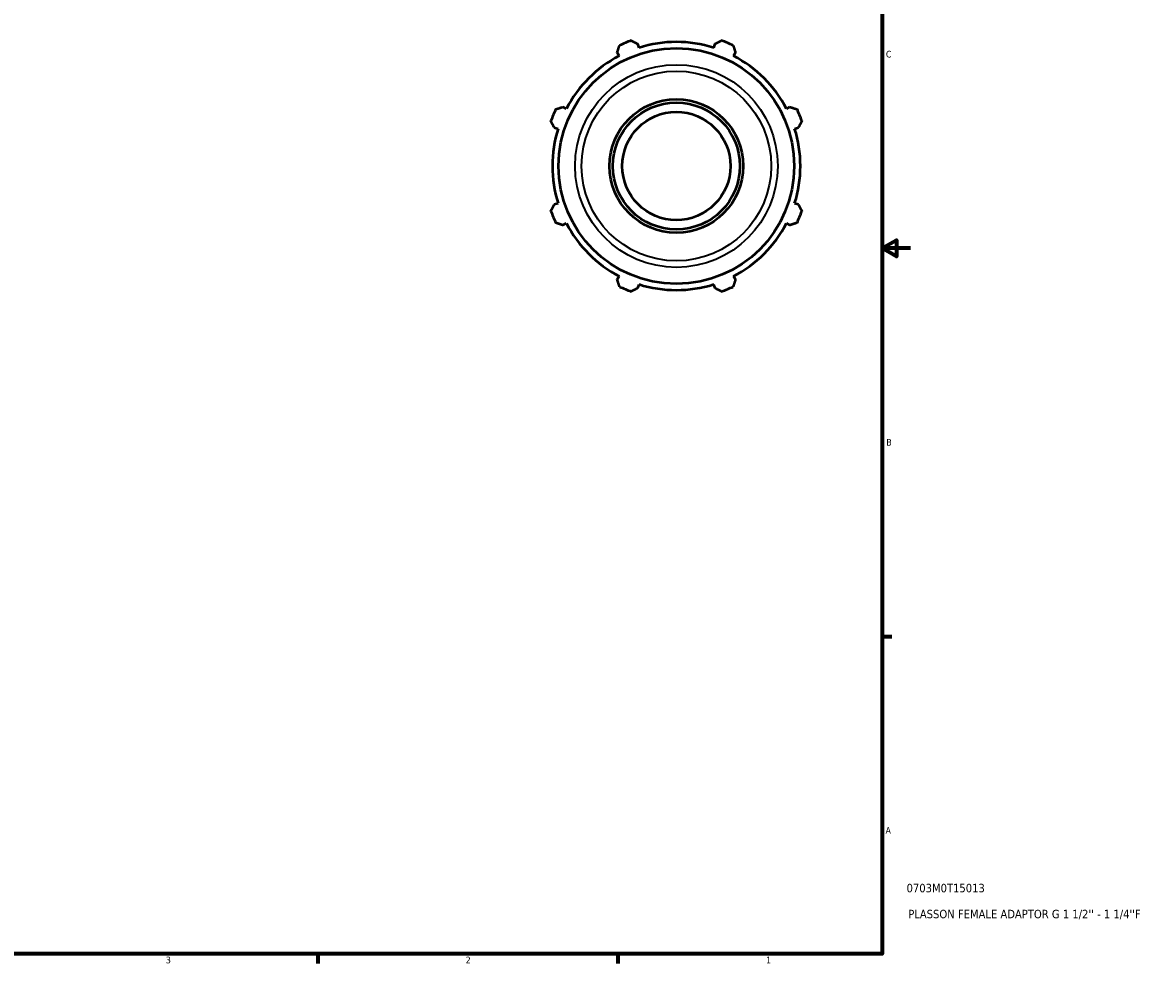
# Model space of a CAD drawing. Header units: inches. Extents: x -2.4 to 37.3, y -1.8 to 26.3.
# Tile 5 of 6: x 21.3 to 37.3, y 0.9 to 14.2. Entities that reach past the tile are written whole.
import ezdxf

# ---------------------------------------------------------------- set-up
doc = ezdxf.new("R2010")
doc.units = ezdxf.units.IN
doc.header["$MEASUREMENT"] = 0
for name, color, linetype, lineweight in [('Border (ANSI)', 7, 'Continuous', 70), ('Title (ANSI)', 7, 'Continuous', 50), ('Visible (ANSI)', 7, 'Continuous', 50), ('Visible Narrow (ANSI)', 7, 'Continuous', 35)]:
    doc.layers.add(name, color=color, linetype=linetype, lineweight=lineweight)
doc.styles.add('Note Text (ANSI)', font='tahoma.ttf')
doc.styles.add('Text Style29', font='tahoma.ttf')

# ---------------------------------------------------------------- blocks, each defined once
blk = doc.blocks.new('Borders Default Border')
at = {"layer": 'Border (ANSI)'}
for p, q in [((33.5, 5.5), (33.634, 5.5)), ((25.5, 1), (25.5, 0.866)), ((29.75, 1), (29.75, 0.866))]:
    blk.add_line(p, q, dxfattribs=at)
at = {"layer": 'Border (ANSI)', "flags": 128}
for points in [[(0.5, 1), (0.5, 21), (33.5, 21), (33.5, 1), (0.5, 1)], [(33.9, 11), (33.5, 11), (33.7, 11.115), (33.7, 10.885), (33.5, 11)]]:
    blk.add_lwpolyline(points, dxfattribs=at)
at = {"layer": 'Border (ANSI)', "color": 5, "true_color": 0x0000ff, "char_height": 0.0945, "attachment_point": 7, "style": 'Note Text (ANSI)'}
for s, insert in [('C', (33.552, 13.701)), ('B', (33.558, 8.203)), ('A', (33.547, 2.703)), ('3', (23.346, 0.864)), ('2', (27.596, 0.866)), ('1', (31.854, 0.866))]:
    blk.add_mtext(s, dxfattribs=dict(at, insert=insert))
blk = doc.blocks.new('Title Blocks ANSI - Large')
at = {"layer": 'Title (ANSI)', "color": 5, "true_color": 0x0000ff, "style": 'Text Style29'}
for tag, p in [('PART_NUMBER_001', (0.345, 0.873)), ('DESCRIPTION_001', (0.369, 0.505))]:
    blk.add_attdef(tag, p, '', height=0.12, dxfattribs=at)

msp = doc.modelspace()

# ---------------------------------------------------------------- linework, layer by layer
at = {"layer": 'Visible (ANSI)'}
for p, q in [((30.053, 13.841), (30.036, 13.895)), ((31.127, 13.895), (31.11, 13.841)), ((29.744, 13.774), (29.77, 13.724)), ((31.393, 13.724), (31.419, 13.774)), ((29.022, 12.976), (28.972, 13.002)), ((32.191, 13.002), (32.141, 12.976)), ((28.851, 12.71), (28.905, 12.693)), ((32.258, 12.693), (32.312, 12.71)), ((28.905, 11.636), (28.851, 11.619)), ((32.312, 11.619), (32.258, 11.636)), ((28.972, 11.327), (29.022, 11.353)), ((32.141, 11.353), (32.191, 11.327)), ((29.77, 10.605), (29.744, 10.555)), ((31.419, 10.555), (31.393, 10.605)), ((30.036, 10.434), (30.053, 10.488)), ((31.11, 10.488), (31.127, 10.434))]:
    msp.add_line(p, q, dxfattribs=at)
for radius in [1.671, 0.947, 0.9, 0.767]:
    msp.add_circle((30.582, 12.165), radius, dxfattribs=at)
for radius, start, end in [(1.89, 109.792, 115.208), (1.758, 72.5, 107.5), (1.89, 64.792, 70.208), (1.758, 117.5, 152.5), (1.758, 27.5, 62.5), (1.89, 154.792, 160.208), (1.89, 19.792, 25.208), (1.758, 162.5, 197.5), (1.758, 342.5, 17.5), (1.89, 199.792, 205.208), (1.89, 334.792, 340.208), (1.758, 207.5, 242.5), (1.758, 297.5, 332.5), (1.89, 244.792, 250.208), (1.758, 252.5, 287.5), (1.89, 289.792, 295.208)]:
    msp.add_arc((30.582, 12.165), radius, start, end, dxfattribs=at)
for points, weights in [([(29.744, 13.774), (29.76, 13.823), (29.777, 13.875)], [1.00176439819, 1.00129058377, 1]), ([(29.942, 13.943), (29.99, 13.918), (30.036, 13.895)], [1, 1.00129058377, 1.00176439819]), ([(31.127, 13.895), (31.173, 13.918), (31.221, 13.943)], [1.00176439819, 1.00129058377, 1]), ([(31.386, 13.875), (31.403, 13.823), (31.419, 13.774)], [1, 1.00129058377, 1.00176439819]), ([(28.872, 12.97), (28.923, 12.986), (28.972, 13.002)], [1, 1.00129058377, 1.00176439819]), ([(32.191, 13.002), (32.24, 12.986), (32.292, 12.97)], [1.00176439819, 1.00129058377, 1]), ([(28.851, 12.71), (28.828, 12.756), (28.803, 12.805)], [1.00176439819, 1.00129058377, 1]), ([(32.36, 12.805), (32.335, 12.756), (32.312, 12.71)], [1, 1.00129058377, 1.00176439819]), ([(28.803, 11.525), (28.828, 11.573), (28.851, 11.619)], [1, 1.00129058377, 1.00176439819]), ([(32.312, 11.619), (32.335, 11.573), (32.36, 11.525)], [1.00176439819, 1.00129058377, 1]), ([(28.972, 11.327), (28.923, 11.343), (28.872, 11.36)], [1.00176439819, 1.00129058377, 1]), ([(32.292, 11.36), (32.24, 11.343), (32.191, 11.327)], [1, 1.00129058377, 1.00176439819]), ([(29.777, 10.455), (29.76, 10.506), (29.744, 10.555)], [1, 1.00129058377, 1.00176439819]), ([(30.036, 10.434), (29.99, 10.411), (29.942, 10.386)], [1.00176439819, 1.00129058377, 1]), ([(31.221, 10.386), (31.173, 10.411), (31.127, 10.434)], [1, 1.00129058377, 1.00176439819]), ([(31.419, 10.555), (31.403, 10.506), (31.386, 10.455)], [1.00176439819, 1.00129058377, 1])]:
    msp.add_rational_spline(points, weights, degree=2, dxfattribs=at)
at = {"layer": 'Visible Narrow (ANSI)'}
for radius in [1.436, 1.344]:
    msp.add_circle((30.582, 12.165), radius, dxfattribs=at)

# ---------------------------------------------------------------- block references
msp.add_blockref('Borders Default Border', (0, 0))
msp.add_blockref('Title Blocks ANSI - Large', (33.5, 1)).add_auto_attribs({'PART_NUMBER_001': '0703M0T15013', 'DESCRIPTION_001': "PLASSON FEMALE ADAPTOR G 1 1/2'' - 1 1/4''F"})

doc.saveas('drawing.dxf')
